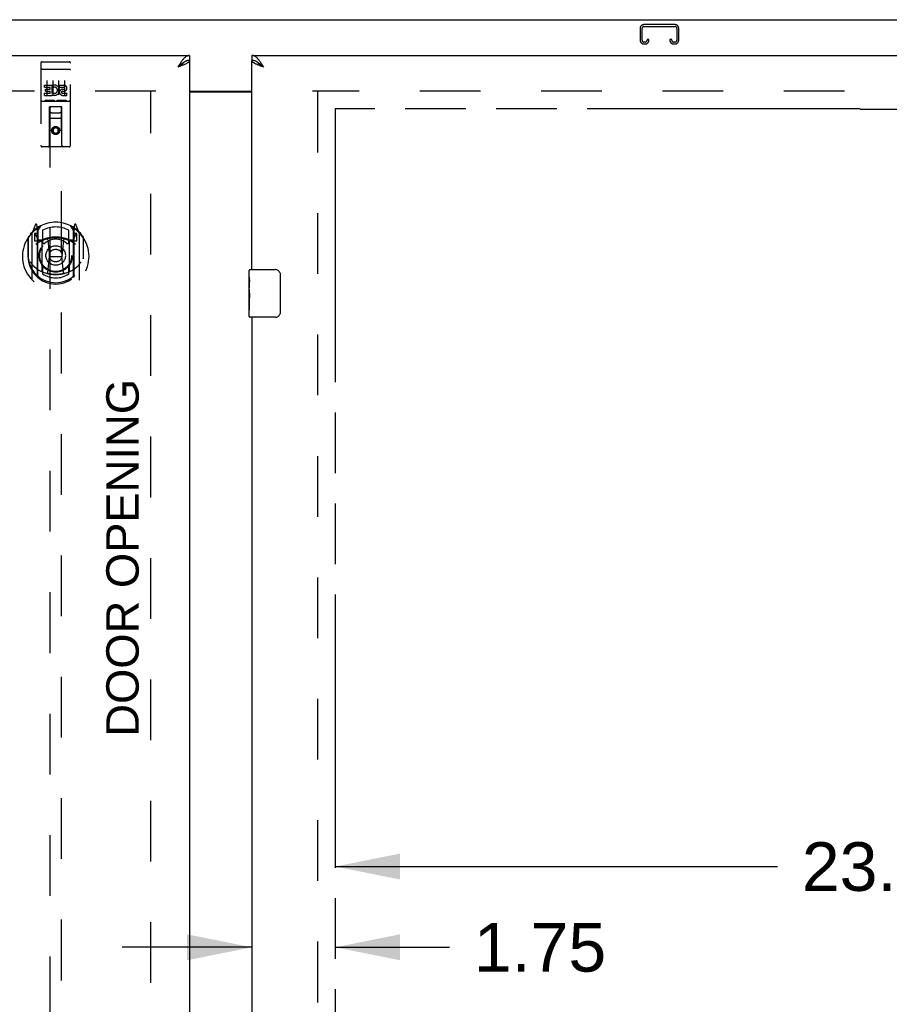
# Model space of a CAD drawing. Header units: inches. Extents: x 0 to 232, y 0 to 150.
# Tile 20 of 31: x 67 to 86, y 93 to 113. Entities that reach past the tile are written whole.
import ezdxf

# ---------------------------------------------------------------- set-up
doc = ezdxf.new("R2010")
doc.units = ezdxf.units.IN
doc.header["$LTSCALE"] = 12.750417
doc.header["$MEASUREMENT"] = 0
doc.linetypes.add('HIDDEN', pattern=[0.2, 0.1, -0.1])
doc.linetypes.add('PHANTOM', pattern=[0.8, 0.45, -0.05, 0.1, -0.05, 0.1, -0.05])
doc.layers.get('0').update_dxf_attribs({"linetype": 'CONTINUOUS'})
for name, color, linetype in [('02___PRT_ALL_AXES', 7, 'CONTINUOUS'), ('AVAILABLE_DOOR_SPACE', 7, 'CONTINUOUS'), ('DEFAULT_2', 8, 'HIDDEN'), ('DIMENSIONS', 7, 'CONTINUOUS')]:
    doc.layers.add(name, color=color, linetype=linetype)
doc.styles.get("Standard").update_dxf_attribs({"font": 'arial.ttf'})
doc.dimstyles.new('DIMSTYLE_1', dxfattribs={"dimtxt": 1.022761, "dimasz": 1.363681, "dimexe": 0.09, "dimexo": 0.07, "dimgap": 0.0375, "dimtad": 0, "dimtih": 1, "dimtoh": 1, "dimzin": 4, "dimdsep": 46, "dimtxsty": 'Standard', "dimblk": '_FILLED', "dimblk1": '_FILLED', "dimblk2": '_FILLED', "dimcen": 0.09, "dimazin": 1, "dimtfac": 1, "dimtdec": 3, "dimtofl": 0, "dimtmove": 0, "dimatfit": 3, "dimldrblk": '_FILLED', "dimfxl": 0, "dimtolj": 1, "dimtzin": 4, "dimarcsym": 0})

# ---------------------------------------------------------------- blocks, each defined once
blk = doc.blocks.new('_FILLED')
at = {"color": 0, "linetype": 'ByBlock'}
blk.add_solid([(0, 0), (-1, 0.2), (-1, -0.2)], dxfattribs=at)
blk = doc.blocks.new('*D7')
at = {"layer": 'DIMENSIONS', "color": 2, "linetype": 'Continuous'}
for p, q in [((72.26, 93.772), (69.532, 93.772)), ((74.01, 93.772), (76.412, 93.772))]:
    blk.add_line(p, q, dxfattribs=at)
at = {"layer": 'DIMENSIONS', "color": 2, "linetype": 'Continuous', "xscale": 1.3636809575, "yscale": 1.3636809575, "zscale": 1.3636809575}
blk.add_blockref('_FILLED', (72.26, 93.772), dxfattribs=at)
at = {"layer": 'DIMENSIONS', "color": 2, "linetype": 'Continuous', "xscale": 1.3636809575, "yscale": 1.3636809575, "zscale": 1.3636809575, "rotation": 180}
blk.add_blockref('_FILLED', (74.01, 93.772), dxfattribs=at)
at = {"layer": 'DIMENSIONS', "color": 2, "linetype": 'Continuous', "insert": (76.923, 94.283), "char_height": 1.0228, "width": 2.77932, "attachment_point": 1, "line_spacing_factor": 0.9}
blk.add_mtext('1.75', dxfattribs=at)
blk = doc.blocks.new('*D8')
at = {"layer": 'DIMENSIONS', "color": 2, "linetype": 'Continuous'}
for p, q in [((74.01, 95.468), (83.305, 95.468)), ((97.197, 95.468), (87.902, 95.468))]:
    blk.add_line(p, q, dxfattribs=at)
at = {"layer": 'DIMENSIONS', "color": 2, "linetype": 'Continuous', "xscale": 1.3636809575, "yscale": 1.3636809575, "zscale": 1.3636809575, "rotation": 180}
blk.add_blockref('_FILLED', (74.01, 95.468), dxfattribs=at)
at = {"layer": 'DIMENSIONS', "color": 2, "linetype": 'Continuous', "xscale": 1.3636809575, "yscale": 1.3636809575, "zscale": 1.3636809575}
blk.add_blockref('_FILLED', (97.197, 95.468), dxfattribs=at)
at = {"layer": 'DIMENSIONS', "color": 2, "linetype": 'Continuous', "insert": (85.603, 95.979), "char_height": 1.0228, "width": 3.57396, "attachment_point": 2, "line_spacing_factor": 0.9}
blk.add_mtext('23.19', dxfattribs=at)

msp = doc.modelspace()

# ---------------------------------------------------------------- linework, layer by layer
at = {"color": 7, "linetype": 'Continuous'}
for p, q in [((42.062, 113.256), (102.958, 113.256)), ((70.844, 112.373), (70.834, 112.367)), ((70.947, 112.506), (70.947, 112.402)), ((72.26, 112.506), (72.26, 112.402)), ((72.383, 112.36), (72.373, 112.367)), ((70.947, 111.756), (72.26, 111.756)), ((72.2, 107.845), (72.2, 107.991)), ((72.215, 108.006), (72.755, 108.006)), ((72.855, 107.906), (72.855, 107.106)), ((72.2, 107.588), (72.2, 107.621)), ((72.2, 107.391), (72.2, 107.422)), ((72.2, 107.021), (72.2, 107.16)), ((72.755, 107.006), (72.215, 107.006))]:
    msp.add_line(p, q, dxfattribs=at)
at = {"color": 3, "linetype": 'Continuous'}
for p, q in [((42.385, 112.506), (70.947, 112.506)), ((70.947, 112.402), (70.947, 54.11)), ((72.26, 112.506), (100.822, 112.506)), ((72.26, 108.006), (72.26, 112.402)), ((70.73, 112.27), (70.701, 112.259)), ((70.947, 111.741), (72.26, 111.741)), ((72.26, 107.006), (72.26, 91.839))]:
    msp.add_line(p, q, dxfattribs=at)
for points in [[(70.803, 112.41), (70.793, 112.396), (70.783, 112.383), (70.772, 112.368), (70.762, 112.354), (70.752, 112.339), (70.742, 112.323), (70.731, 112.308), (70.721, 112.292), (70.711, 112.276), (70.701, 112.259)], [(70.853, 112.32), (70.841, 112.314), (70.828, 112.309), (70.815, 112.303), (70.802, 112.298), (70.788, 112.292), (70.774, 112.287), (70.76, 112.281), (70.745, 112.276), (70.73, 112.27)], [(70.947, 112.506), (70.937, 112.505), (70.927, 112.504), (70.916, 112.501), (70.906, 112.498), (70.896, 112.493), (70.885, 112.487), (70.875, 112.481), (70.865, 112.473), (70.855, 112.464), (70.844, 112.455), (70.834, 112.445), (70.824, 112.434), (70.814, 112.422), (70.803, 112.41)], [(70.947, 112.402), (70.947, 112.396), (70.945, 112.391), (70.943, 112.386), (70.94, 112.38), (70.936, 112.375), (70.931, 112.369), (70.925, 112.364), (70.919, 112.358), (70.912, 112.353), (70.903, 112.347), (70.895, 112.342), (70.885, 112.336), (70.875, 112.331), (70.864, 112.325), (70.853, 112.32)], [(72.414, 112.396), (72.403, 112.41), (72.393, 112.422), (72.383, 112.434), (72.373, 112.445), (72.362, 112.455), (72.352, 112.464), (72.342, 112.473), (72.331, 112.481), (72.321, 112.487), (72.311, 112.493), (72.301, 112.498), (72.29, 112.501), (72.28, 112.504), (72.27, 112.505), (72.26, 112.506)], [(72.366, 112.314), (72.354, 112.32), (72.343, 112.325), (72.332, 112.331), (72.322, 112.336), (72.312, 112.342), (72.303, 112.347), (72.295, 112.353), (72.288, 112.358), (72.281, 112.364), (72.276, 112.369), (72.271, 112.375), (72.267, 112.38), (72.264, 112.386), (72.261, 112.391), (72.26, 112.396), (72.26, 112.402)], [(72.506, 112.259), (72.476, 112.27), (72.462, 112.276), (72.447, 112.281), (72.433, 112.287), (72.419, 112.292), (72.405, 112.298), (72.392, 112.303), (72.379, 112.309), (72.366, 112.314)], [(72.506, 112.259), (72.496, 112.276), (72.486, 112.292), (72.475, 112.308), (72.465, 112.323), (72.455, 112.339), (72.444, 112.354), (72.434, 112.368), (72.424, 112.383), (72.414, 112.396)]]:
    msp.add_lwpolyline(points, dxfattribs=at)
at = {"color": 7, "linetype": 'Continuous'}
for points in [[(70.834, 112.367), (70.824, 112.36), (70.814, 112.353), (70.803, 112.346), (70.793, 112.339), (70.783, 112.331), (70.772, 112.322), (70.762, 112.314), (70.752, 112.305), (70.742, 112.296), (70.731, 112.287), (70.721, 112.278), (70.711, 112.269), (70.701, 112.259)], [(70.831, 112.365), (70.83, 112.363), (70.826, 112.357), (70.82, 112.35), (70.815, 112.344), (70.808, 112.337), (70.801, 112.331), (70.794, 112.324), (70.786, 112.318), (70.778, 112.311), (70.769, 112.305), (70.76, 112.298), (70.75, 112.292), (70.741, 112.285), (70.731, 112.279), (70.721, 112.272), (70.711, 112.266), (70.701, 112.259)], [(70.947, 112.402), (70.937, 112.402), (70.927, 112.401), (70.916, 112.399), (70.906, 112.397), (70.896, 112.394), (70.885, 112.391), (70.875, 112.387), (70.865, 112.383), (70.855, 112.378), (70.844, 112.373)], [(72.373, 112.367), (72.362, 112.373), (72.352, 112.378), (72.342, 112.383), (72.331, 112.387), (72.321, 112.391), (72.311, 112.394), (72.301, 112.397), (72.29, 112.399), (72.28, 112.401), (72.27, 112.402), (72.26, 112.402)], [(72.506, 112.259), (72.496, 112.266), (72.486, 112.272), (72.476, 112.279), (72.466, 112.285), (72.456, 112.292), (72.447, 112.298), (72.438, 112.305), (72.429, 112.311), (72.421, 112.318), (72.413, 112.324), (72.405, 112.331), (72.398, 112.337), (72.392, 112.344), (72.386, 112.35), (72.381, 112.357), (72.376, 112.363), (72.375, 112.365)], [(72.506, 112.259), (72.496, 112.269), (72.486, 112.278), (72.475, 112.287), (72.465, 112.296), (72.455, 112.305), (72.444, 112.314), (72.434, 112.322), (72.424, 112.331), (72.414, 112.339), (72.403, 112.346), (72.393, 112.353), (72.383, 112.36)], [(72.848, 107.942), (72.85, 107.936), (72.851, 107.931), (72.853, 107.925), (72.854, 107.918), (72.854, 107.912), (72.855, 107.906)], [(72.855, 107.106), (72.854, 107.1), (72.854, 107.093), (72.853, 107.087), (72.851, 107.081), (72.85, 107.075), (72.848, 107.07)]]:
    msp.add_lwpolyline(points, dxfattribs=at)
for centre, radius, start, end in [((72.215, 107.991), 0.015, 90, 180), ((72.755, 107.906), 0.1, 21.1999, 90), ((72.215, 107.021), 0.015, 180, 270), ((72.755, 107.106), 0.1, 270, 338.7946)]:
    msp.add_arc(centre, radius, start, end, dxfattribs=at)
at = {"layer": '02___PRT_ALL_AXES', "color": 8, "linetype": 'HIDDEN'}
for p, q in [((67.852, 112.373), (68.417, 112.373)), ((67.903, 111.838), (67.903, 111.881)), ((67.903, 111.881), (68.059, 111.881)), ((67.903, 111.838), (68.016, 111.838)), ((67.903, 111.667), (67.903, 111.71)), ((67.903, 111.71), (68.016, 111.71)), ((67.924, 111.753), (67.924, 111.796)), ((67.924, 111.796), (68.016, 111.796)), ((67.924, 111.753), (68.016, 111.753)), ((68.016, 111.796), (68.016, 111.838)), ((68.016, 111.71), (68.016, 111.753)), ((68.059, 111.703), (68.059, 111.881)), ((68.059, 111.703), (68.072, 111.722)), ((68.083, 111.833), (68.066, 111.872)), ((68.215, 111.838), (68.215, 111.881)), ((68.215, 111.881), (68.308, 111.881)), ((68.215, 111.838), (68.308, 111.838)), ((68.275, 111.753), (68.321, 111.753)), ((68.279, 111.794), (68.308, 111.794)), ((68.279, 111.71), (68.371, 111.71)), ((68.371, 111.667), (68.371, 111.71)), ((67.852, 111.545), (68.417, 111.545)), ((67.903, 111.667), (68.059, 111.667)), ((68.059, 111.667), (68.059, 111.68)), ((68.062, 111.678), (68.059, 111.68)), ((68.279, 111.667), (68.371, 111.667))]:
    msp.add_line(p, q, dxfattribs=at)
at = {"layer": '02___PRT_ALL_AXES', "color": 7, "linetype": 'Continuous'}
for p, q in [((72.2, 107.845), (72.2, 107.991)), ((72.2, 107.588), (72.2, 107.844)), ((72.205, 107.789), (72.2, 107.789)), ((72.207, 107.621), (72.207, 107.757)), ((72.2, 107.621), (72.207, 107.621)), ((72.2, 107.021), (72.2, 107.585)), ((72.201, 107.558), (72.2, 107.558)), ((72.201, 107.56), (72.203, 107.538)), ((72.2, 107.427), (72.206, 107.427)), ((72.2, 107.391), (72.207, 107.391)), ((72.207, 107.16), (72.207, 107.391)), ((72.2, 107.328), (72.207, 107.328)), ((72.2, 107.16), (72.207, 107.16))]:
    msp.add_line(p, q, dxfattribs=at)
for points in [[(72.2, 107.845), (72.2, 107.842), (72.2, 107.837), (72.201, 107.832), (72.202, 107.818)], [(72.202, 107.818), (72.203, 107.811), (72.204, 107.803), (72.205, 107.794)], [(72.205, 107.794), (72.206, 107.785), (72.206, 107.776), (72.206, 107.767), (72.207, 107.757)], [(72.2, 107.588), (72.2, 107.579), (72.2, 107.57), (72.201, 107.56)], [(72.203, 107.538), (72.204, 107.527), (72.205, 107.515), (72.205, 107.502), (72.206, 107.49), (72.206, 107.477), (72.207, 107.464), (72.206, 107.451), (72.206, 107.438), (72.205, 107.426), (72.205, 107.414), (72.204, 107.402)]]:
    msp.add_lwpolyline(points, dxfattribs=at)
at = {"layer": '02___PRT_ALL_AXES', "color": 8, "linetype": 'HIDDEN'}
msp.add_circle((68.135, 110.928), 0.085, dxfattribs=at)
for centre, radius, start, end in [((68.109, 111.774), 0.107, 244.2636, 113.4027), ((68.109, 111.774), 0.0639, 234.8895, 113.4026), ((68.279, 111.731), 0.0635, 90, 270), ((68.279, 111.732), 0.0219, 100.307, 270), ((68.308, 111.816), 0.0644, 282.2995, 90.0775), ((68.308, 111.816), 0.0219, 269.9011, 90)]:
    msp.add_arc(centre, radius, start, end, dxfattribs=at)
at = {"layer": '02___PRT_ALL_AXES', "color": 7, "linetype": 'Continuous'}
msp.add_ellipse((72.463, 107.422), major_axis=(0.263, 0), ratio=0.432808, start_param=3.141593, end_param=3.321581, dxfattribs=at)
at = {"layer": 'AVAILABLE_DOOR_SPACE', "color": 4, "linetype": 'PHANTOM'}
for p, q in [((74.01, 111.381), (74.01, 55.131)), ((85.041, 111.381), (74.01, 111.381)), ((85.041, 111.381), (85.041, 111.379)), ((85.041, 111.379), (88.041, 111.379))]:
    msp.add_line(p, q, dxfattribs=at)
at = {"layer": 'DEFAULT_2', "color": 8, "linetype": 'HIDDEN'}
for p, q in [((81.148, 113.152), (80.496, 113.152)), ((80.416, 113.072), (80.416, 112.826)), ((80.456, 112.826), (80.456, 113.072)), ((80.496, 113.112), (81.148, 113.112)), ((81.188, 113.072), (81.188, 112.826)), ((81.228, 112.826), (81.228, 113.072)), ((80.523, 112.786), (80.496, 112.786)), ((80.496, 112.746), (80.523, 112.746)), ((80.563, 112.839), (80.563, 112.826)), ((80.603, 112.839), (80.563, 112.839)), ((80.603, 112.826), (80.603, 112.839)), ((81.041, 112.839), (81.041, 112.826)), ((81.081, 112.839), (81.041, 112.839)), ((81.081, 112.826), (81.081, 112.839)), ((81.148, 112.786), (81.121, 112.786)), ((81.121, 112.746), (81.148, 112.746)), ((67.822, 112.343), (67.822, 110.618)), ((67.917, 112.373), (68.102, 112.373)), ((68.167, 112.373), (68.352, 112.373)), ((68.447, 110.618), (68.447, 112.343)), ((67.839, 112.215), (67.838, 112.215)), ((67.839, 112.215), (67.839, 112.215)), ((67.84, 112.215), (67.839, 112.215)), ((67.841, 112.215), (67.84, 112.215)), ((67.842, 112.215), (67.841, 112.215)), ((67.843, 112.215), (67.842, 112.215)), ((67.843, 112.215), (67.843, 112.215)), ((67.844, 112.215), (67.843, 112.215)), ((67.845, 112.215), (67.844, 112.215)), ((67.846, 112.215), (67.845, 112.215)), ((67.847, 112.215), (67.846, 112.215)), ((67.847, 112.215), (67.847, 112.215)), ((67.848, 112.215), (67.847, 112.215)), ((67.849, 112.215), (67.848, 112.215)), ((67.85, 112.215), (67.849, 112.215)), ((67.851, 112.215), (67.85, 112.215)), ((67.852, 112.215), (67.851, 112.215)), ((67.852, 112.215), (68.417, 112.215)), ((68.417, 112.215), (68.418, 112.215)), ((68.418, 112.215), (68.419, 112.215)), ((68.419, 112.215), (68.42, 112.215)), ((68.42, 112.215), (68.42, 112.215)), ((68.42, 112.215), (68.421, 112.215)), ((68.421, 112.215), (68.422, 112.215)), ((68.422, 112.215), (68.423, 112.215)), ((68.423, 112.215), (68.424, 112.215)), ((68.424, 112.215), (68.425, 112.215)), ((68.425, 112.215), (68.425, 112.215)), ((68.425, 112.215), (68.426, 112.215)), ((68.426, 112.215), (68.427, 112.215)), ((68.427, 112.215), (68.428, 112.215)), ((68.428, 112.215), (68.429, 112.215)), ((68.429, 112.215), (68.429, 112.215)), ((68.429, 112.215), (68.43, 112.215)), ((67.947, 111.982), (67.947, 111.676)), ((68.072, 111.982), (68.072, 111.676)), ((68.197, 111.982), (68.197, 111.676)), ((68.322, 111.982), (68.322, 111.676)), ((70.239, 111.756), (43.76, 111.756)), ((70.135, 54.771), (70.135, 111.741)), ((100.01, 111.756), (73.531, 111.756)), ((73.635, 111.741), (73.635, 54.771)), ((67.852, 111.545), (68.417, 111.545)), ((68.096, 111.561), (67.924, 111.561)), ((68.346, 111.561), (68.174, 111.561)), ((68.005, 110.618), (68.008, 111.428)), ((68.01, 111.428), (68.008, 111.428)), ((68.01, 111.428), (68.01, 85.427)), ((68.26, 111.428), (68.01, 111.428)), ((68.05, 111.303), (68.22, 111.303)), ((68.26, 85.427), (68.26, 111.428)), ((68.261, 111.428), (68.26, 111.428)), ((68.265, 110.618), (68.261, 111.428)), ((68.262, 111.178), (68.007, 111.178)), ((68.135, 111), (68.072, 110.964)), ((68.072, 110.964), (68.072, 110.892)), ((68.072, 110.964), (68.082, 110.958)), ((68.072, 110.892), (68.082, 110.898)), ((68.072, 110.892), (68.135, 110.856)), ((68.135, 110.989), (68.082, 110.958)), ((68.082, 110.958), (68.082, 110.898)), ((68.082, 110.898), (68.135, 110.868)), ((68.135, 111), (68.135, 110.989)), ((68.197, 110.964), (68.135, 111)), ((68.187, 110.958), (68.135, 110.989)), ((68.135, 110.868), (68.187, 110.898)), ((68.135, 110.856), (68.197, 110.892)), ((68.135, 110.856), (68.135, 110.868)), ((68.197, 110.964), (68.187, 110.958)), ((68.187, 110.898), (68.187, 110.958)), ((68.197, 110.892), (68.187, 110.898)), ((68.197, 110.892), (68.197, 110.964)), ((68.417, 110.588), (67.852, 110.588)), ((67.709, 108.954), (67.639, 108.779)), ((67.731, 108.875), (67.731, 108.874)), ((67.731, 108.874), (67.731, 108.874)), ((67.731, 108.874), (67.731, 108.874)), ((67.752, 108.871), (67.738, 108.951)), ((67.752, 107.855), (67.752, 108.871)), ((67.76, 108.824), (67.83, 108.933)), ((67.76, 107.879), (67.76, 108.882)), ((67.762, 108.858), (67.762, 108.65)), ((67.86, 108.836), (67.86, 108.583)), ((68.41, 108.583), (68.41, 108.836)), ((68.44, 108.933), (68.51, 108.824)), ((68.507, 108.65), (68.507, 108.858)), ((68.51, 107.879), (68.51, 108.882)), ((68.531, 108.951), (68.517, 108.871)), ((68.517, 108.871), (68.517, 107.855)), ((68.539, 108.874), (68.534, 108.877)), ((68.63, 108.779), (68.56, 108.954)), ((67.552, 108.673), (67.552, 108.284)), ((67.56, 108.695), (67.56, 108.238)), ((67.635, 108.768), (67.635, 107.801)), ((67.692, 108.764), (67.692, 108.614)), ((67.76, 108.764), (67.692, 108.764)), ((67.692, 108.614), (67.752, 108.614)), ((67.7, 108.756), (67.73, 108.71)), ((67.852, 108.612), (67.78, 108.612)), ((67.782, 108.63), (67.848, 108.63)), ((67.852, 107.971), (67.852, 108.603)), ((67.972, 108.629), (68.002, 108.284)), ((68.298, 108.629), (68.267, 108.284)), ((68.49, 108.612), (68.417, 108.612)), ((68.417, 108.603), (68.417, 107.971)), ((68.421, 108.63), (68.487, 108.63)), ((68.577, 108.764), (68.51, 108.764)), ((68.517, 108.614), (68.577, 108.614)), ((68.539, 108.71), (68.569, 108.756)), ((68.577, 108.614), (68.577, 108.764)), ((68.635, 107.801), (68.635, 108.768)), ((68.71, 108.695), (68.71, 108.238)), ((68.717, 108.284), (68.717, 108.673)), ((67.552, 108.284), (67.567, 108.285)), ((67.56, 108.238), (67.56, 108.235)), ((67.972, 107.945), (68.002, 108.284)), ((68.002, 108.284), (68.267, 108.284)), ((68.297, 107.945), (68.267, 108.284)), ((68.717, 108.284), (68.702, 108.285)), ((68.71, 108.238), (68.709, 108.235)), ((67.86, 108.022), (67.86, 107.919)), ((68.41, 107.919), (68.41, 108.022))]:
    msp.add_line(p, q, dxfattribs=at)
for points in [[(67.838, 112.215), (67.838, 112.215), (67.837, 112.214), (67.837, 112.214), (67.836, 112.214), (67.836, 112.214), (67.836, 112.214), (67.835, 112.214), (67.835, 112.214), (67.835, 112.214), (67.834, 112.214), (67.834, 112.214), (67.834, 112.214), (67.833, 112.214), (67.833, 112.214), (67.833, 112.214), (67.832, 112.214), (67.832, 112.214), (67.832, 112.214), (67.831, 112.213), (67.831, 112.213), (67.831, 112.213), (67.831, 112.213), (67.83, 112.213), (67.83, 112.213), (67.83, 112.213), (67.829, 112.213), (67.829, 112.213), (67.829, 112.213), (67.829, 112.213), (67.828, 112.213), (67.828, 112.212), (67.828, 112.212), (67.828, 112.212), (67.827, 112.212), (67.827, 112.212), (67.827, 112.212), (67.827, 112.212), (67.826, 112.212), (67.826, 112.212), (67.826, 112.212), (67.826, 112.212), (67.826, 112.212), (67.825, 112.211), (67.825, 112.211), (67.825, 112.211), (67.825, 112.211), (67.825, 112.211), (67.825, 112.211), (67.824, 112.211), (67.824, 112.211), (67.824, 112.211), (67.824, 112.211), (67.824, 112.21), (67.824, 112.21), (67.824, 112.21), (67.823, 112.21), (67.823, 112.21), (67.823, 112.21), (67.823, 112.21), (67.823, 112.21), (67.823, 112.21), (67.823, 112.21), (67.823, 112.209), (67.823, 112.209), (67.823, 112.209), (67.822, 112.209), (67.822, 112.209), (67.822, 112.209), (67.822, 112.209), (67.822, 112.209), (67.822, 112.209), (67.822, 112.209), (67.822, 112.208), (67.822, 112.208), (67.822, 112.208), (67.822, 112.208), (67.822, 112.208)], [(68.43, 112.215), (68.431, 112.215), (68.431, 112.215), (68.432, 112.215), (68.432, 112.214), (68.432, 112.214), (68.433, 112.214), (68.433, 112.214), (68.433, 112.214), (68.434, 112.214), (68.434, 112.214), (68.434, 112.214), (68.435, 112.214), (68.435, 112.214), (68.435, 112.214), (68.436, 112.214), (68.436, 112.214), (68.436, 112.214), (68.437, 112.214), (68.437, 112.214), (68.437, 112.214), (68.438, 112.213), (68.438, 112.213), (68.438, 112.213), (68.439, 112.213), (68.439, 112.213), (68.439, 112.213), (68.439, 112.213), (68.44, 112.213), (68.44, 112.213), (68.44, 112.213), (68.441, 112.213), (68.441, 112.213), (68.441, 112.212), (68.441, 112.212), (68.442, 112.212), (68.442, 112.212), (68.442, 112.212), (68.442, 112.212), (68.442, 112.212), (68.443, 112.212), (68.443, 112.212), (68.443, 112.212), (68.443, 112.212), (68.444, 112.212), (68.444, 112.211), (68.444, 112.211), (68.444, 112.211), (68.444, 112.211), (68.444, 112.211), (68.445, 112.211), (68.445, 112.211), (68.445, 112.211), (68.445, 112.211), (68.445, 112.211), (68.445, 112.21), (68.446, 112.21), (68.446, 112.21), (68.446, 112.21), (68.446, 112.21), (68.446, 112.21), (68.446, 112.21), (68.446, 112.21), (68.446, 112.21), (68.446, 112.21), (68.447, 112.209), (68.447, 112.209), (68.447, 112.209), (68.447, 112.209), (68.447, 112.209), (68.447, 112.209), (68.447, 112.209), (68.447, 112.209), (68.447, 112.209), (68.447, 112.209), (68.447, 112.208), (68.447, 112.208), (68.447, 112.208), (68.447, 112.208), (68.447, 112.208)], [(67.924, 111.561), (67.923, 111.561), (67.923, 111.561), (67.923, 111.561), (67.923, 111.561), (67.923, 111.561), (67.922, 111.561), (67.922, 111.561), (67.922, 111.562), (67.922, 111.562), (67.922, 111.562), (67.922, 111.562), (67.921, 111.562), (67.921, 111.562), (67.921, 111.562), (67.921, 111.562), (67.921, 111.562), (67.921, 111.562), (67.92, 111.562), (67.92, 111.562), (67.92, 111.562), (67.92, 111.562), (67.92, 111.562), (67.92, 111.562), (67.919, 111.562), (67.919, 111.562), (67.919, 111.562), (67.919, 111.562), (67.919, 111.562), (67.919, 111.562), (67.919, 111.562), (67.919, 111.562), (67.918, 111.562), (67.918, 111.562), (67.918, 111.562), (67.918, 111.562), (67.918, 111.562), (67.918, 111.562), (67.918, 111.562), (67.918, 111.562), (67.918, 111.562), (67.918, 111.562), (67.917, 111.562), (67.917, 111.563), (67.917, 111.563), (67.917, 111.563), (67.917, 111.563)], [(68.102, 111.563), (68.102, 111.563), (68.102, 111.563), (68.102, 111.563), (68.102, 111.562), (68.102, 111.562), (68.102, 111.562), (68.101, 111.562), (68.101, 111.562), (68.101, 111.562), (68.101, 111.562), (68.101, 111.562), (68.101, 111.562), (68.101, 111.562), (68.101, 111.562), (68.101, 111.562), (68.1, 111.562), (68.1, 111.562), (68.1, 111.562), (68.1, 111.562), (68.1, 111.562), (68.1, 111.562), (68.1, 111.562), (68.1, 111.562), (68.099, 111.562), (68.099, 111.562), (68.099, 111.562), (68.099, 111.562), (68.099, 111.562), (68.099, 111.562), (68.099, 111.562), (68.098, 111.562), (68.098, 111.562), (68.098, 111.562), (68.098, 111.562), (68.098, 111.562), (68.097, 111.562), (68.097, 111.562), (68.097, 111.562), (68.097, 111.561), (68.097, 111.561), (68.097, 111.561), (68.096, 111.561), (68.096, 111.561), (68.096, 111.561), (68.096, 111.561)], [(68.174, 111.561), (68.173, 111.561), (68.173, 111.561), (68.173, 111.561), (68.173, 111.561), (68.173, 111.561), (68.172, 111.561), (68.172, 111.561), (68.172, 111.562), (68.172, 111.562), (68.172, 111.562), (68.172, 111.562), (68.171, 111.562), (68.171, 111.562), (68.171, 111.562), (68.171, 111.562), (68.171, 111.562), (68.171, 111.562), (68.17, 111.562), (68.17, 111.562), (68.17, 111.562), (68.17, 111.562), (68.17, 111.562), (68.17, 111.562), (68.17, 111.562), (68.169, 111.562), (68.169, 111.562), (68.169, 111.562), (68.169, 111.562), (68.169, 111.562), (68.169, 111.562), (68.169, 111.562), (68.168, 111.562), (68.168, 111.562), (68.168, 111.562), (68.168, 111.562), (68.168, 111.562), (68.168, 111.562), (68.168, 111.562), (68.168, 111.562), (68.168, 111.562), (68.168, 111.562), (68.167, 111.562), (68.167, 111.563), (68.167, 111.563), (68.167, 111.563), (68.167, 111.563)], [(68.352, 111.563), (68.352, 111.563), (68.352, 111.563), (68.352, 111.563), (68.352, 111.562), (68.352, 111.562), (68.352, 111.562), (68.351, 111.562), (68.351, 111.562), (68.351, 111.562), (68.351, 111.562), (68.351, 111.562), (68.351, 111.562), (68.351, 111.562), (68.351, 111.562), (68.351, 111.562), (68.35, 111.562), (68.35, 111.562), (68.35, 111.562), (68.35, 111.562), (68.35, 111.562), (68.35, 111.562), (68.35, 111.562), (68.35, 111.562), (68.349, 111.562), (68.349, 111.562), (68.349, 111.562), (68.349, 111.562), (68.349, 111.562), (68.349, 111.562), (68.349, 111.562), (68.348, 111.562), (68.348, 111.562), (68.348, 111.562), (68.348, 111.562), (68.348, 111.562), (68.347, 111.562), (68.347, 111.562), (68.347, 111.562), (68.347, 111.561), (68.347, 111.561), (68.347, 111.561), (68.346, 111.561), (68.346, 111.561), (68.346, 111.561), (68.346, 111.561)], [(67.602, 108.171), (67.605, 108.166), (67.608, 108.161), (67.611, 108.156), (67.614, 108.151), (67.617, 108.147), (67.62, 108.143), (67.622, 108.139), (67.625, 108.135), (67.627, 108.131), (67.63, 108.127), (67.632, 108.124), (67.635, 108.121), (67.637, 108.117), (67.639, 108.114), (67.642, 108.111), (67.644, 108.108), (67.646, 108.106), (67.648, 108.103), (67.65, 108.1), (67.652, 108.098), (67.654, 108.096), (67.656, 108.093), (67.658, 108.091), (67.66, 108.089), (67.662, 108.087), (67.664, 108.085), (67.666, 108.083), (67.667, 108.081), (67.669, 108.08), (67.671, 108.078), (67.672, 108.077), (67.674, 108.075), (67.676, 108.074), (67.677, 108.072), (67.679, 108.071), (67.68, 108.069)], [(68.589, 108.069), (68.59, 108.071), (68.592, 108.072), (68.594, 108.073), (68.595, 108.075), (68.597, 108.076), (68.598, 108.078), (68.6, 108.08), (68.602, 108.081), (68.604, 108.083), (68.605, 108.085), (68.607, 108.087), (68.609, 108.089), (68.611, 108.091), (68.613, 108.093), (68.615, 108.096), (68.617, 108.098), (68.619, 108.1), (68.621, 108.103), (68.623, 108.106), (68.625, 108.108), (68.627, 108.111), (68.63, 108.114), (68.632, 108.117), (68.634, 108.121), (68.637, 108.124), (68.639, 108.127), (68.642, 108.131), (68.644, 108.135), (68.647, 108.139), (68.65, 108.143), (68.652, 108.147), (68.655, 108.151), (68.658, 108.156), (68.661, 108.161), (68.664, 108.166), (68.667, 108.171)], [(68.323, 107.928), (68.317, 107.926), (68.312, 107.925), (68.306, 107.923), (68.301, 107.922), (68.295, 107.921), (68.29, 107.919), (68.285, 107.918), (68.279, 107.917), (68.274, 107.916), (68.268, 107.915), (68.263, 107.914), (68.257, 107.913), (68.252, 107.912), (68.246, 107.911), (68.241, 107.91), (68.235, 107.909), (68.229, 107.908), (68.224, 107.908), (68.218, 107.907), (68.213, 107.906), (68.207, 107.906), (68.202, 107.905), (68.196, 107.905), (68.191, 107.904), (68.185, 107.904), (68.179, 107.903), (68.174, 107.903), (68.168, 107.903), (68.163, 107.903), (68.157, 107.902), (68.151, 107.902), (68.146, 107.902), (68.14, 107.902), (68.135, 107.902), (68.129, 107.902), (68.123, 107.902), (68.118, 107.902), (68.112, 107.902), (68.107, 107.903), (68.101, 107.903), (68.095, 107.903), (68.09, 107.903), (68.084, 107.904), (68.079, 107.904), (68.073, 107.905), (68.068, 107.905), (68.062, 107.906), (68.056, 107.906), (68.051, 107.907), (68.045, 107.908), (68.04, 107.908), (68.034, 107.909), (68.029, 107.91), (68.023, 107.911), (68.018, 107.912), (68.012, 107.913), (68.007, 107.914), (68.001, 107.915), (67.996, 107.916), (67.99, 107.917), (67.985, 107.918), (67.979, 107.919), (67.974, 107.921), (67.968, 107.922), (67.963, 107.923), (67.957, 107.925), (67.952, 107.926), (67.947, 107.928)]]:
    msp.add_lwpolyline(points, dxfattribs=at)
for centre, radius in [((68.135, 110.928), 0.0845), ((68.135, 108.302), 0.35), ((68.135, 108.302), 0.335), ((68.135, 108.302), 0.205), ((68.135, 108.302), 0.133)]:
    msp.add_circle(centre, radius, dxfattribs=at)
for centre, radius, start, end in [((80.496, 113.072), 0.08, 90, 180), ((81.148, 113.072), 0.08, 0, 90), ((80.496, 113.072), 0.04, 90, 180), ((81.148, 113.072), 0.04, 0, 90), ((80.496, 112.826), 0.08, 180, 270), ((80.496, 112.826), 0.04, 180, 270), ((80.523, 112.826), 0.08, 270, 360), ((80.523, 112.826), 0.04, 270, 360), ((81.121, 112.826), 0.08, 180, 270), ((81.121, 112.826), 0.04, 180, 270), ((81.148, 112.826), 0.08, 270, 360), ((81.148, 112.826), 0.04, 270, 360), ((67.852, 112.343), 0.03, 90, 180), ((68.417, 112.343), 0.03, 0, 90), ((67.852, 111.515), 0.03, 90, 180), ((68.417, 111.515), 0.03, 0, 90), ((68.05, 111.388), 0.04, 90, 180), ((68.05, 111.343), 0.04, 180, 270), ((68.22, 111.388), 0.04, 0, 90), ((68.22, 111.343), 0.04, 270, 360), ((67.852, 110.618), 0.03, 180, 270), ((67.975, 110.618), 0.03, 270, 360), ((68.295, 110.618), 0.03, 180, 270), ((68.417, 110.618), 0.03, 270, 360), ((68.135, 108.302), 0.7, 35.2961, 144.7039), ((68.135, 108.284), 0.7, 125.5126, 54.4874), ((67.723, 108.949), 0.015, 10, 158.1959), ((67.74, 108.838), 0.02, 0, 125.5126), ((67.742, 108.858), 0.02, 0, 125.2543), ((67.78, 108.882), 0.02, 121.4688, 179.9992), ((68.135, 108.302), 0.6, 62.7204, 117.2796), ((68.49, 108.882), 0.02, 0, 58.5295), ((68.527, 108.858), 0.02, 54.7457, 180), ((68.53, 108.838), 0.02, 54.4874, 180), ((68.546, 108.949), 0.015, 21.8041, 170), ((67.58, 108.695), 0.02, 144.7039, 180), ((67.65, 108.768), 0.015, 135.0748, 180), ((67.705, 108.759), 0.005, 90, 212.6792), ((68.135, 107.972), 0.7, 53.2319, 126.7681), ((67.572, 108.608), 0.188, 0, 32.6792), ((67.78, 108.632), 0.02, 180, 270), ((67.782, 108.65), 0.02, 180, 270), ((67.848, 108.65), 0.02, 270, 293.464), ((67.867, 108.603), 0.015, 112.9863, 180), ((68.135, 107.99), 0.7, 66.536, 113.464), ((67.89, 108.583), 0.03, 180, 311.1261), ((68.135, 108.302), 0.343, 48.8739, 131.1261), ((67.952, 108.627), 0.02, 5.0796, 105.6131), ((68.318, 108.627), 0.02, 74.3869, 174.9204), ((68.38, 108.583), 0.03, 228.8739, 360), ((68.402, 108.603), 0.015, 0, 67.0137), ((68.421, 108.65), 0.02, 246.536, 270), ((68.487, 108.65), 0.02, 270, 360), ((68.49, 108.632), 0.02, 270, 360), ((68.698, 108.608), 0.188, 147.3208, 180), ((68.565, 108.759), 0.005, 327.3208, 90), ((68.62, 108.768), 0.015, 0, 44.9252), ((68.69, 108.695), 0.02, 0, 35.2961), ((68.135, 108.287), 0.583, 180.2464, 359.7536), ((67.58, 108.238), 0.02, 180, 187.6622), ((68.135, 108.312), 0.58, 187.6622, 352.3378), ((68.69, 108.238), 0.02, 352.3378, 360), ((68.135, 108.602), 0.7, 229.529, 310.471), ((67.867, 107.971), 0.015, 180, 247.0137), ((67.89, 108.022), 0.03, 48.8739, 180), ((68.135, 108.302), 0.343, 228.8739, 311.1261), ((68.38, 108.022), 0.03, 0, 131.1261), ((68.402, 107.971), 0.015, 292.9863, 360), ((67.65, 107.801), 0.015, 180, 224.9252), ((67.767, 107.855), 0.015, 180, 229.6413), ((67.78, 107.879), 0.02, 180, 230.6594), ((68.135, 108.312), 0.48, 235.0461, 304.9539), ((67.952, 107.947), 0.02, 254.4248, 354.9204), ((68.317, 107.947), 0.02, 185.0796, 285.5752), ((68.49, 107.879), 0.02, 309.3378, 359.9984), ((68.502, 107.855), 0.015, 310.3587, 360), ((68.62, 107.801), 0.015, 315.0748, 360)]:
    msp.add_arc(centre, radius, start, end, dxfattribs=at)

# ---------------------------------------------------------------- texts
at = {"layer": 'DIMENSIONS', "color": 2, "linetype": 'Continuous', "insert": (69.198, 101.952), "char_height": 0.68184, "width": 7.50278, "attachment_point": 2, "rotation": 90, "line_spacing_factor": 0.9}
msp.add_mtext('DOOR OPENING', dxfattribs=at)

# ---------------------------------------------------------------- dimensions: what is measured, and where the dimension line sits
at = {"layer": 'DIMENSIONS', "color": 2, "linetype": 'Continuous'}
for base, p1, p2, picture, middle in [((72.26, 93.772), (74.01, 111.381), (72.26, 93.047), '*D7', (78.361, 93.766)), ((74.01, 95.468), (97.197, 84.131), (74.01, 111.381), '*D8', (85.59, 95.462))]:
    dim = msp.add_linear_dim(base=base, p1=p1, p2=p2, angle=180, dimstyle='DIMSTYLE_1', dxfattribs=at)
    dim.commit()
    dim.dimension.update_dxf_attribs({"geometry": picture, "text_midpoint": middle, "dimtype": 160})

doc.saveas('drawing.dxf')
